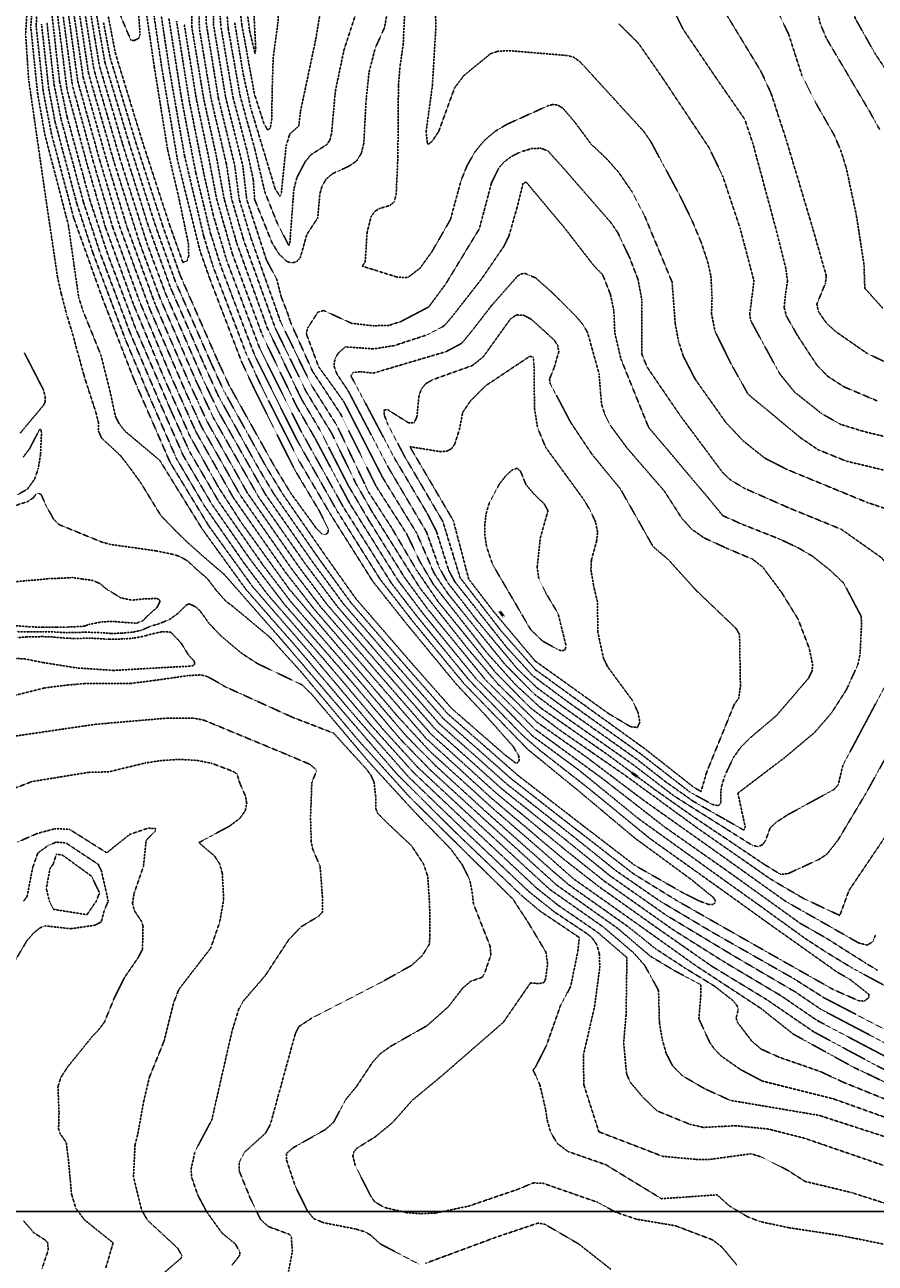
# Model space of a CAD drawing. Header units: feet. Extents: x 2234729 to 2255890, y 588345 to 614924.
# Tile 48 of 88: x 2247503 to 2248104, y 594634 to 595510. Entities that reach past the tile are written whole.
import ezdxf

# ---------------------------------------------------------------- set-up
doc = ezdxf.new("R2010")
doc.units = ezdxf.units.FT
doc.header["$MEASUREMENT"] = 0
doc.linetypes.add('OhDOT_USTN3', pattern=[0.22, 0.165, -0.055])
for name, color, linetype in [('DT_X_Contour_Major', 132, 'OhDOT_USTN3'), ('DT_X_Contour_Minor', 136, 'OhDOT_USTN3'), ('DT_X_Contour_Text', 251, 'Continuous')]:
    doc.layers.add(name, color=color, linetype=linetype)
doc.styles.add('L100', font='cceo.shx', dxfattribs={"height": 2})
picture_1 = doc.add_image_def('image1.sid', size_in_pixel=(17786, 6468))

msp = doc.modelspace()

# ---------------------------------------------------------------- linework, layer by layer
at = {"layer": 'DT_X_Contour_Major'}
for points in [[(2247998.91, 595724.03), (2247999.54, 595723.91), (2248005.16, 595721.05), (2248017.54, 595709.81), (2248028.59, 595697.45), (2248044.94, 595650.41), (2248050.18, 595631.65), (2248053.05, 595612.79), (2248052.11, 595595.54), (2248048.29, 595580.02), (2248033.97, 595541.45), (2248032.28, 595531.36), (2248033.53, 595522.82), (2248043.05, 595502.76), (2248052.42, 595473.66), (2248062.43, 595453.9), (2248074.95, 595432.01), (2248079.75, 595420.99), (2248083.62, 595408.72), (2248090.81, 595375.16), (2248096.19, 595340.3), (2248096.81, 595323.41), (2248109.56, 595309.17)], [(2247998.91, 594934.12), (2247975.47, 594949.87), (2247947.9, 594969.32), (2247915.23, 594993.54), (2247867.84, 595026.65), (2247849.9, 595043.18), (2247829.99, 595065.36), (2247791.87, 595114.07), (2247782.32, 595130.28), (2247773.17, 595149.53), (2247751.39, 595183.47), (2247726.24, 595234.64), (2247706.41, 595264.85), (2247690.82, 595299.59), (2247689.04, 595305.36), (2247684.38, 595317.32), (2247681.11, 595329.98), (2247673.89, 595343.47), (2247659.97, 595386.29), (2247657.22, 595410.03), (2247645.11, 595458.15), (2247636.47, 595510), (2247636.24, 595528.92), (2247632.71, 595563.78)], [(2247562.58, 595535.71), (2247577.99, 595498.91), (2247580.24, 595498.44), (2247583.57, 595500.05), (2247584.64, 595502.89), (2247583.14, 595523.26)], [(2247772.57, 595538.79), (2247770.58, 595495.96), (2247768.32, 595480.06), (2247767.19, 595466.53), (2247766.81, 595416.02), (2247765.58, 595389.32), (2247764.12, 595384.47), (2247761.22, 595381.91), (2247753.65, 595379.71), (2247750.47, 595377.68), (2247748, 595374.3), (2247745.05, 595362.83), (2247743.71, 595341.85), (2247741.64, 595339), (2247766.37, 595331.25), (2247773.79, 595330.96), (2247782.45, 595337.59), (2247790.71, 595349.02), (2247803.95, 595371.96), (2247811.34, 595399.23), (2247815.69, 595410.06), (2247821.24, 595419.74), (2247827.91, 595427.89), (2247835.59, 595434.42), (2247844.02, 595439.36), (2247873.12, 595452.49), (2247876.39, 595453.32), (2247879.74, 595452.91), (2247883.39, 595450.72), (2247891.47, 595441.31), (2247903.46, 595425.21), (2247914.1, 595415.17), (2247922.71, 595405.5), (2247932.13, 595391.85), (2247941.29, 595374.34), (2247960.61, 595327.66), (2247962.79, 595298.75), (2247965, 595286.38), (2247968.42, 595275.61), (2247977.12, 595258.81), (2247998.49, 595228.67), (2247998.91, 595228.21)], [(2247877.59, 594882.35), (2247859.31, 594896.92), (2247813.49, 594940.26), (2247774.36, 594977.93), (2247736.47, 595020.89), (2247696.45, 595068.18), (2247659.33, 595110.61), (2247628.64, 595153.02), (2247598.56, 595201.64), (2247574.28, 595222.1), (2247569.83, 595227.56), (2247567.22, 595232.83), (2247563.09, 595251.72), (2247557, 595275.96), (2247544.43, 595307.04), (2247541.21, 595316.98), (2247533.85, 595368.55), (2247517.37, 595431.92), (2247512.27, 595460.57), (2247507.38, 595507.83), (2247508.64, 595527.63)], [(2247544.22, 595527.05), (2247552.04, 595477.94), (2247570.6, 595414.34), (2247589.64, 595354.72), (2247602.32, 595320.38), (2247628.87, 595259.47), (2247640.29, 595235.64), (2247673.02, 595177.97), (2247706.22, 595130.33), (2247728.24, 595100.39), (2247767.3, 595055.21), (2247798.96, 595019.1), (2247846.8, 594976.71), (2247891.17, 594942.07), (2247933.34, 594909.41), (2247964.14, 594890.38), (2247998.91, 594870.53)], [(2247525.84, 595519.95), (2247532.96, 595464.07), (2247546.88, 595412.04), (2247559.97, 595367.09), (2247579.87, 595312.21), (2247601.23, 595260.69), (2247619.95, 595218.64), (2247639.84, 595183.02), (2247656.39, 595157.41), (2247689.97, 595110.79), (2247725.49, 595069.06), (2247766.82, 595020.54), (2247789.66, 594995.79), (2247835.32, 594954.45), (2247868.03, 594926.16), (2247890.64, 594906.13), (2247935.9, 594874.06), (2247977.12, 594844.65), (2247998.91, 594830.33)], [(2247998.91, 594895.84), (2247945.12, 594934.24), (2247900.51, 594970.67), (2247866.81, 594996.99), (2247854.66, 595007.56), (2247817.12, 595046.38), (2247780.64, 595091.07), (2247762.31, 595114.79), (2247728.37, 595168.52), (2247697.85, 595223.34), (2247669.16, 595281), (2247645.81, 595343.08), (2247636.2, 595375.52), (2247629.85, 595403.48), (2247619.31, 595456.26), (2247610.37, 595512.3)], [(2247863.35, 595238.65), (2247865.51, 595224.83), (2247871.22, 595210.99), (2247897.97, 595174.29), (2247902.89, 595166.13), (2247906.42, 595158.34), (2247907.95, 595151.05), (2247907.19, 595144.31), (2247903.56, 595131.22), (2247903.24, 595124.34), (2247905.28, 595112.41), (2247907.83, 595101.84), (2247908.18, 595079.94), (2247912.08, 595061.89), (2247915.16, 595055.58), (2247932.66, 595031.83), (2247936.54, 595023.45), (2247937.83, 595016.58), (2247936.07, 595012.9), (2247931.12, 595013.49), (2247915.79, 595022.67), (2247863.81, 595059.89), (2247835.06, 595094.08), (2247816.9, 595117.72), (2247805.97, 595159.15), (2247775.27, 595211.37), (2247796.97, 595207.85), (2247801.5, 595208.25), (2247804.66, 595209.93), (2247806.97, 595213.17), (2247810.28, 595223.54), (2247812.61, 595235.63), (2247818.01, 595243.61), (2247828.9, 595254.51), (2247860.04, 595275.3), (2247862.3, 595274.82), (2247862.98, 595271.01), (2247863.35, 595238.65)], [(2247998.91, 595228.21), (2248010.68, 595215.6), (2248026.18, 595203.24), (2248041.81, 595195.29), (2248098.04, 595172.13), (2248120.79, 595164.42), (2248126.98, 595160.03), (2248141.19, 595143.96), (2248146.33, 595136.12), (2248149.76, 595128), (2248156.1, 595101.49), (2248158.11, 595080.84), (2248157.91, 595076.16), (2248156.55, 595072.02), (2248129.81, 595028.11), (2248111.03, 594990.62), (2248097.39, 594965.96), (2248077.86, 594933.25), (2248070.17, 594923.45), (2248064.92, 594919.87), (2248042.48, 594909.52), (2248037.23, 594909.05), (2248025.81, 594916.04), (2247998.91, 594934.12)], [(2247489.71, 595005.83), (2247553.1, 595015.12), (2247603.72, 595019.49), (2247622.72, 595019.41), (2247629.97, 595017.96), (2247689.59, 594993.22), (2247704.66, 594986.8), (2247708.52, 594983.53), (2247709.22, 594981.85), (2247705.97, 594973.92), (2247705.09, 594949.34), (2247705.59, 594931.96), (2247706.55, 594927.02), (2247711.85, 594914.69), (2247713.51, 594892.85), (2247713.59, 594882.39), (2247710.74, 594879.39), (2247698.6, 594872.1), (2247689.85, 594863.09), (2247673.09, 594837.47), (2247657.71, 594819.65), (2247654.27, 594813.46), (2247649.67, 594798.48), (2247635.28, 594735.36), (2247623.4, 594713.2), (2247620.7, 594700.79), (2247621.01, 594695.02), (2247625.36, 594682.37), (2247631.86, 594670.16), (2247642.34, 594655.68), (2247651.89, 594647.74), (2247655.18, 594642.24), (2247654.92, 594639.55), (2247649.49, 594632.67)], [(2247998.91, 594870.53), (2248021.01, 594857.92), (2248074.57, 594827.57), (2248092.58, 594819.66), (2248096.4, 594819.43), (2248099.55, 594821.85), (2248099.75, 594824.12), (2248086.47, 594834.62), (2248076.88, 594840.17), (2248028.12, 594874.81), (2247999.15, 594895.67), (2247998.91, 594895.84)], [(2247998.91, 594830.33), (2248023.38, 594814.26), (2248046.24, 594796.1), (2248088.86, 594772.64), (2248147.02, 594745.05), (2248202.32, 594718.88), (2248249.06, 594697.24), (2248292.3, 594678.54), (2248341.6, 594653.11), (2248377.17, 594634.69), (2248407.74, 594613.57)]]:
    msp.add_lwpolyline(points, dxfattribs=at)
at = {"layer": 'DT_X_Contour_Minor'}
for points in [[(2247998.91, 595765.21), (2248007.65, 595765.36), (2248033.89, 595746.11), (2248068.31, 595713.51), (2248071.45, 595708.59), (2248075.18, 595690.68), (2248079.25, 595652.99), (2248080.43, 595633.57), (2248080.33, 595614.29), (2248078.38, 595597.28), (2248071.1, 595568.48), (2248064.18, 595542.68), (2248062.6, 595530.99), (2248063.03, 595520.28), (2248065.41, 595510.2), (2248069.51, 595500.29), (2248100.75, 595447.39), (2248107.21, 595435.65)], [(2247649.55, 595567.26), (2247648.55, 595582.58), (2247654.91, 595639.59), (2247655.91, 595680.73), (2247659.23, 595709.13), (2247660.57, 595714.28), (2247661.58, 595710.01), (2247664.84, 595648.13), (2247663.82, 595614.98), (2247665.35, 595601.27), (2247675.63, 595563.34), (2247679.6, 595545.27), (2247682.14, 595527.16), (2247682.12, 595511.74), (2247678.71, 595486.54), (2247677.95, 595463.03), (2247677.68, 595442.91), (2247676.65, 595436.64), (2247674.83, 595435.23), (2247672.22, 595439.62), (2247665.4, 595460.78), (2247656.54, 595509.58), (2247649.55, 595567.26)], [(2247653.76, 595568.13), (2247662.14, 595504.63), (2247665.86, 595489.46), (2247666.34, 595493.07), (2247664.64, 595525.66), (2247659.08, 595585.02), (2247657.8, 595619.25), (2247652.65, 595582.76), (2247653.76, 595568.13)], [(2248104.2, 595602.28), (2248092.43, 595563.55), (2248088.76, 595548.65), (2248086.73, 595534.55), (2248087.36, 595523.15), (2248090.13, 595513.95), (2248104.01, 595489.33), (2248136.64, 595440.42)], [(2247998.91, 594927.51), (2247978.89, 594941.46), (2247927.9, 594978.71), (2247881.68, 595010.7), (2247860.55, 595026.7), (2247835.67, 595051.95), (2247794.93, 595102.27), (2247780.22, 595123.84), (2247762.24, 595154.32), (2247745.92, 595179.59), (2247723.74, 595226.33), (2247705.48, 595255.25), (2247683.84, 595299.95), (2247662.93, 595358.89), (2247654.66, 595386.39), (2247651.45, 595410.55), (2247639.95, 595457.78), (2247631.22, 595511.63), (2247631.53, 595530.36), (2247628.5, 595562.91)], [(2247998.91, 595461.66), (2247992.36, 595471.12), (2247968.38, 595506.53), (2247962.64, 595517.95), (2247958.75, 595530.1), (2247954.98, 595556.95)], [(2247793.26, 595544.68), (2247793.57, 595506.8), (2247791.21, 595466.67), (2247786.81, 595434.47), (2247787.58, 595426.4), (2247788.35, 595425.13), (2247790.85, 595427.14), (2247795.66, 595434.2), (2247806.93, 595465.14), (2247813.33, 595473.63), (2247832.05, 595489.05), (2247837.49, 595490.95), (2247845.44, 595491.35), (2247886.84, 595487.89), (2247891.2, 595486.61), (2247895.79, 595483.29), (2247940.5, 595434.35), (2247945.43, 595427.29), (2247966.05, 595389), (2247974.67, 595371.3), (2247981.22, 595355.68), (2247985.59, 595342.6), (2247988.05, 595331.97), (2247988.86, 595316.85), (2247988.46, 595305.28), (2247990.99, 595292.86), (2247998.91, 595276.74)], [(2247512.45, 595536.26), (2247511.18, 595508.92), (2247516.12, 595462.88), (2247521.94, 595432.73), (2247537.76, 595372.97), (2247557.65, 595317.33), (2247580.1, 595259.37), (2247605.84, 595200.26), (2247633.07, 595155.51), (2247664.02, 595112.58), (2247706.51, 595063.45), (2247747.15, 595015.29), (2247777.42, 594981.5), (2247819.33, 594941.87), (2247864.71, 594899.47), (2247880.2, 594887.1), (2247907.83, 594868.15), (2247928.66, 594850.21), (2247928.08, 594810.03), (2247926.37, 594790.01), (2247928.45, 594768.05), (2247930.81, 594762.37), (2247939.92, 594751.56), (2247949.99, 594741.82), (2247973.15, 594732.35), (2247982.84, 594730.14), (2247998.91, 594730.97)], [(2247759.05, 595516.88), (2247757.27, 595507.47), (2247750.75, 595492.99), (2247746.43, 595476.01), (2247744.26, 595455.06), (2247742.76, 595425.99), (2247740.99, 595418.81), (2247737.62, 595413.38), (2247732.38, 595409.77), (2247720.43, 595404.28), (2247716.05, 595400.44), (2247713.18, 595395.61), (2247711.66, 595390.04), (2247710.19, 595373.18), (2247702.47, 595361.44), (2247697.85, 595345.07), (2247695.25, 595342.17), (2247692, 595341.3), (2247688.59, 595342.21), (2247682.85, 595347.52), (2247678.09, 595355.06), (2247665.56, 595386.16), (2247664.62, 595400.27), (2247660.01, 595421.45), (2247650.27, 595458.53), (2247641.71, 595508.36), (2247639.82, 595538.97)], [(2247738.33, 595521.37), (2247728.74, 595491.91), (2247722.67, 595463.14), (2247719.95, 595432.87), (2247718.87, 595428.48), (2247716.81, 595425.17), (2247705.31, 595417.71), (2247701.35, 595412.97), (2247695.47, 595401.74), (2247693.25, 595393.2), (2247690.41, 595354.37), (2247689.74, 595353.61), (2247681.88, 595368.7), (2247672.87, 595391.14), (2247665.51, 595422.48), (2247655.43, 595458.91), (2247646.95, 595506.73), (2247644.34, 595538.3)], [(2247998.91, 594676.58), (2247992.42, 594682.47), (2247953.1, 594679.74), (2247913.67, 594703.81), (2247887.22, 594713.03), (2247879.56, 594718.72), (2247874.76, 594726.69), (2247872.33, 594735.39), (2247871.23, 594742.79), (2247867.05, 594760.56), (2247862.33, 594770.78), (2247864.03, 594772.81), (2247871.82, 594788.14), (2247881.81, 594816.53), (2247888.86, 594829.61), (2247893.97, 594854.42), (2247895.03, 594864.41), (2247866.95, 594883.3), (2247853.9, 594894.37), (2247807.64, 594938.65), (2247766.11, 594979.97), (2247724.99, 595027.57), (2247684.49, 595075.02), (2247644.18, 595120.98), (2247632.54, 595130.96), (2247619.1, 595142.82), (2247610.6, 595151), (2247599.33, 595162.66), (2247584.82, 595186.29), (2247576.92, 595197.14), (2247570.85, 595204.97), (2247565.37, 595210.15), (2247557.47, 595217.39), (2247555.09, 595222.75), (2247555.26, 595228.23), (2247553.16, 595236.37), (2247546.45, 595256.97), (2247544.81, 595262.4), (2247536.27, 595293.43), (2247532.75, 595304.69), (2247528.93, 595319.4), (2247526.29, 595331.2), (2247517.59, 595389.67), (2247505.86, 595471.06), (2247503.74, 595502.88), (2247505.14, 595526.68)], [(2247998.91, 594846.26), (2247996.71, 594847.58), (2247961.31, 594869.89), (2247912.55, 594904.37), (2247883.27, 594927.85), (2247836.42, 594966.36), (2247790, 595008.42), (2247753.05, 595050.95), (2247712.11, 595098.27), (2247692.16, 595124.41), (2247655.48, 595177.05), (2247628.09, 595225.44), (2247617.16, 595249.35), (2247591.71, 595308.13), (2247570.15, 595367.12), (2247556.36, 595412.96), (2247540.6, 595469.62), (2247533.19, 595522.79)], [(2247536.86, 595524.21), (2247544.41, 595472.38), (2247561.11, 595413.42), (2247575.24, 595367.12), (2247595.25, 595312.21), (2247619.19, 595256.9), (2247632.16, 595228.84), (2247660.56, 595178.56), (2247696.85, 595126.39), (2247716.76, 595099.83), (2247757.8, 595052.37), (2247792.98, 595011.98), (2247839.88, 594969.81), (2247885.14, 594933.6), (2247916.82, 594907.95), (2247956.62, 594880.05), (2247998.91, 594854.57)], [(2247540.54, 595525.63), (2247548.23, 595475.16), (2247565.85, 595413.88), (2247584.36, 595355.29), (2247598.78, 595316.29), (2247624.03, 595258.19), (2247636.22, 595232.24), (2247668.58, 595175.47), (2247701.53, 595128.36), (2247724.26, 595098.08), (2247762.55, 595053.79), (2247795.97, 595015.54), (2247843.34, 594973.26), (2247894.68, 594932.75), (2247921.08, 594911.52), (2247951.93, 594890.21), (2247989.01, 594868.13), (2247998.91, 594862.48)], [(2247547.89, 595528.47), (2247555.86, 595480.72), (2247572.12, 595425.78), (2247590.52, 595367.19), (2247605.85, 595324.46), (2247629.85, 595269.45), (2247639.89, 595247.35), (2247668.11, 595196.47), (2247679.19, 595177.94), (2247710.91, 595132.31), (2247733.69, 595101), (2247772.05, 595056.62), (2247801.94, 595022.64), (2247851.86, 594978.84), (2247898.56, 594942.78), (2247934.2, 594915.45), (2247968.86, 594895.69), (2247979.93, 594890.15), (2247986.57, 594887.71), (2247989.62, 594887.68), (2247990.82, 594888.78), (2247991.29, 594890.16), (2247989.78, 594892.64), (2247974.36, 594905.26), (2247934.34, 594934.62), (2247894.67, 594967.94), (2247858.7, 594997.3), (2247813.24, 595044.19), (2247777.06, 595088.27), (2247754.29, 595117.63), (2247723.98, 595165.75), (2247695.02, 595216.91), (2247665.48, 595276.26), (2247641.87, 595338.45), (2247634.29, 595362.63), (2247623.96, 595405.2), (2247614.16, 595455.88), (2247604.95, 595514.36)], [(2247551.57, 595529.89), (2247559.68, 595483.49), (2247576.9, 595425.98), (2247595.61, 595367.2), (2247609.39, 595328.54), (2247634.63, 595270.91), (2247643.79, 595250.91), (2247673.72, 595197.17), (2247685.85, 595177.26), (2247715.6, 595134.28), (2247737.07, 595103.98), (2247776.8, 595058.04), (2247804.76, 595026.36), (2247842.51, 594993.5), (2247850.63, 594987.33), (2247852.61, 594989.56), (2247852.12, 594993.06), (2247848.19, 594999.59), (2247829.2, 595020.96), (2247808.35, 595043.2), (2247773.49, 595085.47), (2247749.21, 595116), (2247719.59, 595162.98), (2247696.45, 595202.27), (2247670.08, 595254.6), (2247659.47, 595277.58), (2247636.16, 595338.83), (2247629.6, 595360.18), (2247616.03, 595417.02), (2247605.39, 595477.7), (2247599.53, 595516.41)], [(2247560.65, 595523.11), (2247567.31, 595489.04), (2247586.46, 595426.37), (2247605.71, 595367.48), (2247614.88, 595341.64), (2247617.7, 595342.62), (2247619.02, 595346.35), (2247618.72, 595355.11), (2247612.01, 595387.32), (2247604.16, 595420.92), (2247594.66, 595479.91), (2247588.7, 595520.53)], [(2247998.91, 594823.49), (2247990.96, 594829.76), (2247970.05, 594842.58), (2247948.65, 594856.61), (2247930.06, 594871.65), (2247888.03, 594901.38), (2247876.8, 594910.89), (2247830.01, 594952.45), (2247793.36, 594985.94), (2247772.64, 595006.94), (2247730.28, 595056.6), (2247691.55, 595101.31), (2247671.55, 595127.58), (2247640.24, 595172.54), (2247619.62, 595207.87), (2247606.53, 595236.69), (2247581.11, 595295.88), (2247561.66, 595347.71), (2247549.17, 595385.67), (2247533.09, 595444.28), (2247527.68, 595469.8), (2247522.16, 595518.53)], [(2247998.91, 594837.87), (2247988.62, 594844.13), (2247952.12, 594869.64), (2247908.29, 594900.8), (2247883.39, 594920.23), (2247832.95, 594962.91), (2247787.01, 595004.87), (2247748.31, 595049.53), (2247707.47, 595096.71), (2247687.47, 595122.44), (2247650.4, 595175.55), (2247624.02, 595222.04), (2247606, 595262.15), (2247583.77, 595315.32), (2247565.06, 595367.1), (2247551.62, 595412.5), (2247536.78, 595466.84), (2247529.51, 595521.37)], [(2247558.78, 595511.32), (2247563.49, 595486.27), (2247581.68, 595426.17), (2247600.7, 595367.22), (2247612.92, 595332.62), (2247639.4, 595272.37), (2247647.69, 595254.49), (2247679.34, 595197.88), (2247691.01, 595178.69), (2247709.11, 595153.76), (2247712.95, 595149.89), (2247715.12, 595149.01), (2247717.59, 595150.65), (2247717.67, 595152.99), (2247711.11, 595166.26), (2247693.65, 595195.46), (2247665.2, 595252.49), (2247656.34, 595271.47), (2247633.93, 595330.06), (2247627.03, 595349.62), (2247611.06, 595414.17), (2247600.03, 595478.81), (2247594.11, 595518.47)], [(2247998.91, 594911.92), (2247955.44, 594942.45), (2247912.21, 594976.14), (2247863.32, 595011.95), (2247828.74, 595046.54), (2247787.78, 595096.67), (2247771.26, 595119.32), (2247747.31, 595157.68), (2247731.85, 595183.79), (2247711.52, 595223.59), (2247698.7, 595244.98), (2247674.27, 595295.99), (2247652.97, 595355.18), (2247644.02, 595386.59), (2247638.02, 595419.22), (2247629.63, 595457.02), (2247621.2, 595508.18), (2247621.09, 595520.68)], [(2247626.15, 595519.09), (2247626.62, 595506.12), (2247634.79, 595457.4), (2247645.68, 595411.07), (2247649.34, 595386.49), (2247657.95, 595357.04), (2247680.17, 595295.21), (2247702.09, 595250.12), (2247719.73, 595221.35), (2247737.31, 595185.12), (2247749.15, 595164.44), (2247782.48, 595111.35), (2247816.46, 595068.25), (2247837.42, 595043.66), (2247864.86, 595016.83), (2247899.59, 594992.27), (2247939.98, 594961.76), (2247993.13, 594924.02), (2247998.91, 594919.89)], [(2247712.2, 595520), (2247708.8, 595499.57), (2247698.03, 595448.67), (2247696.75, 595438.16), (2247690.4, 595432.39), (2247687.86, 595424.21), (2247684.35, 595389.96), (2247683.45, 595388.45), (2247680.07, 595393.65), (2247663.04, 595450.06), (2247657.56, 595474.57), (2247651.47, 595511.16)], [(2247998.91, 595517.1), (2248023.32, 595476.86), (2248030.49, 595461.35), (2248041.22, 595428.52), (2248059.85, 595366.24), (2248069.62, 595331.99), (2248068.91, 595326.83), (2248062.89, 595312.12), (2248064.09, 595306.82), (2248069.71, 595298.71), (2248076.72, 595292.4), (2248098.6, 595277.21), (2248126.05, 595264.39)], [(2247514.99, 595510.01), (2247519.97, 595465.19), (2247524.65, 595440.58), (2247540.03, 595382.83), (2247551.28, 595348.43), (2247574.04, 595287.71), (2247590.16, 595249.18), (2247610.43, 595202.8), (2247630.07, 595169.53), (2247658.36, 595128.72), (2247674.37, 595107.37), (2247715.9, 595059.45), (2247756.57, 595011.34), (2247780.48, 594985.07), (2247825.17, 594943.49), (2247874.08, 594898.47), (2247912.18, 594871.67), (2247933.39, 594853.58), (2247941.19, 594844.79), (2247951.03, 594826.95), (2247951.64, 594804.11), (2247953.66, 594792.23), (2247956.28, 594782.87), (2247960.85, 594773.83), (2247967.68, 594766.78), (2247983.68, 594757.45), (2247998.91, 594750.54)], [(2247518.79, 595511.1), (2247523.83, 595467.49), (2247528.87, 595442.43), (2247544.6, 595384.25), (2247556.47, 595348.06), (2247577.57, 595291.8), (2247598.61, 595242.45), (2247615.03, 595205.32), (2247635.16, 595171.03), (2247661.75, 595132.65), (2247686.41, 595100.24), (2247726.42, 595054.16), (2247768.97, 595004.19), (2247789.79, 594982.77), (2247831.01, 594945.1), (2247878.83, 594901.61), (2247922.25, 594870.78), (2247945.35, 594851.1), (2247962.79, 594840.65), (2247980.86, 594831.01), (2247980.83, 594823.14), (2247979.55, 594806.94), (2247987.02, 594790.56), (2247990.36, 594785.71), (2247995.24, 594780.65), (2247998.91, 594778.08)], [(2247998.91, 594903.86), (2247980.15, 594917.32), (2247937.16, 594948.19), (2247894.97, 594982.56), (2247861.78, 595007.06), (2247821.99, 595047.44), (2247784.21, 595093.87), (2247766.79, 595117.05), (2247732.76, 595171.29), (2247708.28, 595217.31), (2247695.31, 595239.84), (2247670.97, 595290.35), (2247649.76, 595347.98), (2247638.7, 595386.69), (2247632.53, 595418.67), (2247624.47, 595456.64), (2247615.78, 595510.24)], [(2247998.91, 595395.09), (2247996.44, 595402.51), (2247986.86, 595422.52), (2247953.78, 595472.19), (2247936.73, 595496.69), (2247922.95, 595510.39)], [(2248105.51, 595243.78), (2248081.96, 595253.77), (2248070.51, 595261.22), (2248062.91, 595269.1), (2248049.44, 595289.63), (2248041.37, 595303.75), (2248039.82, 595309.74), (2248040.73, 595319.08), (2248042.15, 595328.4), (2248041.06, 595337.1), (2248033.57, 595366.88), (2248017.82, 595425.31), (2248011.94, 595442.86), (2247998.91, 595461.66)], [(2247932.35, 594987.12), (2247883.59, 595021.36), (2247863.5, 595036.27), (2247842.6, 595057.36), (2247802.49, 595107.02), (2247792.5, 595121.74), (2247780.11, 595150.27), (2247755.74, 595190.06), (2247728.69, 595243.09), (2247710.76, 595267.97), (2247702.1, 595291.24), (2247703.01, 595295.2), (2247710.27, 595306.5), (2247714.33, 595307.67), (2247734.08, 595298.62), (2247749.4, 595296.87), (2247760.35, 595297.11), (2247768.98, 595299.87), (2247788.63, 595310.22), (2247800.63, 595326.43), (2247824.42, 595365.53), (2247832.9, 595397.68), (2247838.16, 595408.52), (2247842.11, 595412.94), (2247847.39, 595416.77), (2247854.08, 595419.99), (2247861.27, 595422.08), (2247867.78, 595422.4), (2247872.85, 595420.44), (2247882.79, 595409.46), (2247917.33, 595369.83), (2247922.06, 595362.97), (2247930.68, 595344.81), (2247936.63, 595329.28), (2247939.16, 595315.38), (2247939.12, 595276.98), (2247942.93, 595267.69), (2247966.59, 595233.03), (2247996.27, 595193.21), (2247998.91, 595190.63)], [(2247935.38, 594990.65), (2247884.49, 595026.72), (2247864.97, 595041.05), (2247850.94, 595054.67), (2247822.96, 595088.28), (2247802, 595115.28), (2247795.92, 595126.08), (2247787.05, 595151.01), (2247760.09, 595196.65), (2247731.55, 595251.06), (2247723.64, 595262.9), (2247721.66, 595268.44), (2247722.31, 595273.43), (2247724.69, 595277.55), (2247729.66, 595281.94), (2247749.69, 595280.53), (2247764.29, 595282.87), (2247787.69, 595290.53), (2247799.54, 595296.82), (2247805.06, 595303.24), (2247825.95, 595329.99), (2247841.65, 595352.92), (2247845.31, 595360.45), (2247851.07, 595380.55), (2247855.28, 595397.65), (2247857.45, 595398.45), (2247884.54, 595366.1), (2247905.34, 595339.32), (2247911.55, 595332.92), (2247917.03, 595319.01), (2247919.39, 595307.8), (2247920.16, 595291.62), (2247924.42, 595273.44), (2247943.97, 595225.08), (2247985.37, 595176.08), (2247996.43, 595162.63), (2247998.91, 595161.52)], [(2248047.06, 595250.08), (2248036.71, 595262.88), (2248016.19, 595300.44), (2248015.48, 595305.03), (2248018.47, 595328.48), (2248008.77, 595365.48), (2247998.91, 595395.09)], [(2247938.41, 594994.21), (2247885.39, 595032.08), (2247862.01, 595049.57), (2247843.94, 595069.26), (2247807.06, 595115.89), (2247802.71, 595123.99), (2247793.99, 595151.74), (2247787.64, 595164.07), (2247764.44, 595203.24), (2247733.64, 595261.48), (2247735.05, 595263.79), (2247740.39, 595264.38), (2247749.62, 595263.43), (2247801.05, 595278.66), (2247811.92, 595284.48), (2247819.75, 595294), (2247833.14, 595311.31), (2247851.41, 595331.97), (2247853.65, 595333.47), (2247856.58, 595333.91), (2247864.25, 595330.67), (2247875.29, 595320.85), (2247892.54, 595303.71), (2247897.85, 595297.37), (2247900.98, 595291.75), (2247908.94, 595263.11), (2247910.73, 595241.49), (2247913.12, 595234.01), (2247917.01, 595226.38), (2247928.82, 595210.37), (2247955.18, 595179.92), (2247967.53, 595160.65), (2247974.55, 595153.03), (2247983.05, 595146.98), (2247998.91, 595139.73)], [(2247941.45, 594997.75), (2247891.31, 595033.94), (2247864.02, 595053.73), (2247840.28, 595080.55), (2247810.8, 595118.72), (2247798.53, 595158.61), (2247771.45, 595204.69), (2247759.84, 595226.87), (2247757.04, 595234.11), (2247757.06, 595237.49), (2247759.51, 595237.56), (2247774.3, 595228.32), (2247778.3, 595228.19), (2247780.27, 595232.48), (2247781.65, 595246.67), (2247783.31, 595252.05), (2247786.44, 595255.83), (2247791.38, 595258.75), (2247819.45, 595268.74), (2247827.19, 595274.95), (2247846.41, 595301.75), (2247850.57, 595304.49), (2247855.44, 595304.47), (2247861.27, 595301.36), (2247877.23, 595286.79), (2247879.82, 595282.88), (2247880.53, 595278.43), (2247877.18, 595267.08), (2247873.95, 595259.14), (2247874.49, 595255.89), (2247889.04, 595228.4), (2247903.82, 595206.23), (2247923.97, 595181.68), (2247947.21, 595140.67), (2247957.89, 595131.62), (2247977.52, 595109.9), (2247998.91, 595089.44)], [(2247499.83, 595220.84), (2247516.32, 595240.6), (2247517.47, 595242.8), (2247517.59, 595246.72), (2247516.29, 595251.69), (2247502.93, 595277.65)], [(2247998.91, 595276.74), (2248002.21, 595270.03), (2248014.34, 595248.48), (2248051.24, 595217.8), (2248063.67, 595209.3), (2248083.85, 595201.11), (2248143.2, 595187.09)], [(2248152.39, 595208.88), (2248097.68, 595221.67), (2248079.86, 595227.09), (2248066.37, 595234.72), (2248047.06, 595250.08)], [(2247498.14, 595177.42), (2247505.04, 595181.48), (2247510.08, 595188.44), (2247512.68, 595196.06), (2247514.31, 595206.05), (2247514.92, 595221.12), (2247514.64, 595223.15), (2247514.38, 595223.62), (2247513.81, 595223.67), (2247513.35, 595223.18)], [(2247513.35, 595223.18), (2247512.07, 595220.63), (2247506.48, 595209.84), (2247501.95, 595203.93)], [(2247866.41, 595117.9), (2247865.25, 595126.14), (2247867.48, 595146.97), (2247872.9, 595166.11), (2247870.15, 595171), (2247863.04, 595177.84), (2247857.33, 595184.62), (2247853.56, 595193.92), (2247851.08, 595196.15), (2247847.41, 595194.84), (2247842.98, 595190.7), (2247838.47, 595184.9), (2247831.31, 595171.46), (2247829.17, 595164.02), (2247828.22, 595156.16), (2247828.37, 595148.25), (2247829.49, 595140.71), (2247833.77, 595128.11), (2247860.67, 595082.01), (2247869.11, 595073.95), (2247880.79, 595067.44), (2247884.76, 595067.24), (2247885.69, 595070.5), (2247880.03, 595093.42), (2247871.5, 595107.71), (2247866.41, 595117.9)], [(2247998.91, 595190.63), (2248001.42, 595188.18), (2248011.93, 595181.84), (2248044.25, 595167.65), (2248080.19, 595152.98), (2248108.73, 595132.81), (2248122.31, 595115.15), (2248131.06, 595092.76), (2248130.68, 595085.2), (2248125.14, 595068.54), (2248096.31, 595014.4), (2248081.32, 594986.25), (2248078.04, 594972.54), (2248075.16, 594969.1), (2248042.47, 594951.26), (2248034.26, 594945.93), (2248029.92, 594941.96), (2248026.59, 594932.77), (2248024.45, 594929.97), (2248021.33, 594928.65), (2248017.24, 594929.56), (2247998.91, 594941.12)], [(2247998.91, 594641.85), (2247995.85, 594645.53), (2247989.16, 594650.64), (2247962.93, 594660.61), (2247935.44, 594665.25), (2247921.03, 594670.1), (2247908.02, 594677.19), (2247869.42, 594690.62), (2247862.58, 594690.92), (2247851.28, 594686.26), (2247816.86, 594674.52), (2247793.7, 594669.65), (2247783.1, 594669.12), (2247772.93, 594669.89), (2247756.95, 594673.65), (2247750.34, 594677.63), (2247747.65, 594681.62), (2247736.68, 594703.17), (2247734.95, 594710.1), (2247735.76, 594712.89), (2247737.82, 594715.38), (2247750.89, 594723.55), (2247763.09, 594733.63), (2247776.86, 594749.16), (2247798.12, 594766.83), (2247841.31, 594804.41), (2247860.51, 594832.28), (2247866.89, 594831.84), (2247870.03, 594832.6), (2247871.11, 594834.74), (2247872.63, 594845.74), (2247871.4, 594854.03), (2247859.47, 594874.11), (2247848.07, 594891.62), (2247815.58, 594923.77), (2247775.09, 594963.76), (2247738.61, 595004.09), (2247697.49, 595053.19), (2247676.38, 595076.6), (2247650.1, 595098.58), (2247645.5, 595101.91), (2247638.41, 595109.85), (2247632.19, 595118.1), (2247623.94, 595125.23), (2247618.46, 595130.39), (2247614.42, 595132.81), (2247611.34, 595134.29), (2247607.05, 595135.45), (2247595.75, 595137.77), (2247563.68, 595142.28), (2247557.76, 595143.86), (2247527.12, 595156.39), (2247523.46, 595160.23), (2247517.91, 595170.15), (2247514.85, 595177.41), (2247512.69, 595178.47), (2247510.89, 595177.66), (2247509.41, 595175.42), (2247505.21, 595172.59), (2247493.46, 595168.75)], [(2247998.91, 595161.52), (2248010.38, 595156.43), (2248036.2, 595146.24), (2248049.58, 595139.99), (2248060.06, 595133.82), (2248072.39, 595123.94), (2248081.8, 595115), (2248094.28, 595091.37), (2248094.44, 595084.98), (2248093.49, 595065.07), (2248091.97, 595057.52), (2248083.69, 595039.41), (2248073.31, 595023.23), (2248061.26, 595009.28), (2248040.2, 594991.61), (2248007.1, 594966.45), (2248012.35, 594942.21), (2248011.26, 594940.32), (2247998.91, 594947.36)], [(2247998.91, 595139.73), (2248000.57, 595138.98), (2248017.49, 595131.83), (2248024.64, 595126.28), (2248037.94, 595108.41), (2248049.71, 595089.34), (2248057.52, 595068.81), (2248059.99, 595057.12), (2248059.45, 595052.63), (2248057.08, 595047.78), (2248034.25, 595021.17), (2248015.79, 595005.56), (2248009.02, 594998.75), (2248003.86, 594991.5), (2247998.91, 594980.91)], [(2247536.79, 595118.82), (2247535.06, 595118.73), (2247527.23, 595118.34), (2247520.74, 595118.11), (2247513.35, 595117.35), (2247504, 595116.65), (2247494.83, 595115.68)], [(2247496.48, 595084.85), (2247507.79, 595083.96), (2247515.35, 595083.8), (2247525.76, 595083.88), (2247532.49, 595083.83), (2247545.09, 595084.44), (2247548.47, 595085.7), (2247558.14, 595087.63), (2247566.45, 595087.76), (2247572.51, 595087.24), (2247582.13, 595086.61), (2247586.66, 595088.45), (2247589.66, 595091.55), (2247596.62, 595097.75), (2247598.54, 595101.71), (2247598.46, 595103.01), (2247596.55, 595104.07), (2247586.72, 595103.74), (2247585.95, 595103.64), (2247578.86, 595102.87), (2247571, 595104.48), (2247565.13, 595108.18), (2247560.96, 595110.66), (2247556.4, 595114.53), (2247551.2, 595116.81), (2247543.96, 595117.84), (2247536.79, 595118.82)], [(2247497.41, 595080.64), (2247506.08, 595080.43), (2247515.66, 595080.45), (2247523.91, 595080.4), (2247532.67, 595079.89), (2247540.53, 595080.07), (2247546.58, 595080.23), (2247556.31, 595079.94), (2247557.18, 595079.87), (2247563.88, 595079.38), (2247571.22, 595079.48), (2247579.44, 595080.26), (2247585.56, 595081.62), (2247592.33, 595084.56), (2247598.26, 595086.32), (2247605.26, 595089.14), (2247610.94, 595093.19), (2247617.47, 595099.5), (2247619.39, 595100.36), (2247624.04, 595098.06), (2247626.95, 595095.41)], [(2247626.95, 595095.41), (2247633.4, 595086.42), (2247641.79, 595077.64), (2247646.75, 595073.39), (2247656.72, 595065.09), (2247667.58, 595058.01), (2247699.11, 595043.01), (2247705.69, 595036.61), (2247747, 594987.68), (2247779.08, 594952.68), (2247804.24, 594926.9), (2247812.36, 594915.74), (2247817.7, 594904.79), (2247819.55, 594894.65), (2247820.19, 594888.34), (2247832.04, 594858.06), (2247832.51, 594852.04), (2247827.81, 594838.3), (2247826.37, 594836.27), (2247818.17, 594833.39), (2247812.69, 594828.68), (2247802.43, 594815.4), (2247787.38, 594802.03), (2247761.81, 594787.55), (2247754.39, 594782.27), (2247748.98, 594776.29), (2247737.44, 594758.9), (2247729.86, 594749.7), (2247721.42, 594733.8), (2247715.6, 594728.63), (2247692.57, 594715.65), (2247688.17, 594711.77), (2247688.06, 594707.24), (2247694.28, 594688.65), (2247703.07, 594670.73), (2247707.49, 594665.57), (2247714.58, 594662.66), (2247736.79, 594658.35), (2247743.62, 594656.31), (2247747.62, 594653.96), (2247754.53, 594647.66), (2247782.13, 594633.23)], [(2247998.91, 595089.44), (2248005.88, 595082.78), (2248008.3, 595078.48), (2248008.88, 595041.97), (2248007.69, 595033.57), (2248004.58, 595029.36), (2247998.91, 595015.4)], [(2247498.34, 595076.44), (2247504.37, 595076.9), (2247515.97, 595077.11), (2247522.07, 595076.92), (2247532.85, 595075.95), (2247538.84, 595075.84), (2247550.33, 595076), (2247551.08, 595075.96), (2247560.97, 595075.32), (2247562.23, 595075.31), (2247573.18, 595075.46), (2247579.65, 595076), (2247587.2, 595077.36), (2247592.33, 595078.86), (2247600.41, 595080.64), (2247606.34, 595080.27), (2247613.74, 595072.41), (2247618.9, 595063.96), (2247622.77, 595059.88)], [(2247390.29, 595059.31), (2247398.37, 595063.87), (2247408.52, 595059.9), (2247417.84, 595057.54), (2247423.88, 595056.49), (2247432.21, 595056.13), (2247443.65, 595056.42), (2247453.5, 595058.94), (2247458.12, 595061.79), (2247466.51, 595063.06), (2247467.9, 595063.01), (2247484.98, 595062.23), (2247503.24, 595061.37), (2247515.87, 595058.81), (2247539.78, 595054.99), (2247566.12, 595053.2), (2247598.46, 595055.09), (2247619.07, 595056.18), (2247622.06, 595056.6), (2247622.97, 595057.38), (2247623.15, 595058.29), (2247622.77, 595059.88)], [(2247486.87, 595033.18), (2247517.59, 595040.94), (2247533.57, 595042.91), (2247545.86, 595043.93), (2247577.57, 595043.96), (2247595.34, 595046.21), (2247618.48, 595049.54), (2247627.22, 595050.04), (2247631.57, 595049.05), (2247636.6, 595046.52), (2247644.89, 595041.62), (2247692.38, 595020.07), (2247721.41, 595008.87), (2247744.97, 594982.99), (2247747.99, 594978.73), (2247749.94, 594974.21), (2247751.22, 594963.51), (2247751.32, 594955.34), (2247752.3, 594952.49), (2247759.83, 594944.88), (2247776.46, 594929.24), (2247784.93, 594916.41), (2247787.89, 594907.58), (2247789.25, 594887.65), (2247789.41, 594866.29), (2247789.13, 594859.87), (2247784.04, 594851.57), (2247776.35, 594844.62), (2247755.76, 594833.12), (2247705.91, 594807.37), (2247696.89, 594801.47), (2247694.29, 594796.35), (2247676.72, 594732.37), (2247673.18, 594725.92), (2247658.5, 594712.7), (2247654.78, 594705.71), (2247654.53, 594699.74), (2247662.41, 594680.27), (2247669.73, 594665.14), (2247675.1, 594660.13), (2247690.22, 594654.49), (2247691.46, 594653.12), (2247692.26, 594642.8), (2247689.55, 594628.39)], [(2247998.91, 595015.4), (2247985.16, 594981.57), (2247981.04, 594967.6), (2247975.57, 594970.87), (2247941.45, 594997.75)], [(2247497.12, 594970.39), (2247508.22, 594974.64), (2247548.11, 594981.15), (2247562.68, 594981.52), (2247588.03, 594987.73), (2247599.83, 594989.52), (2247612.26, 594990.31), (2247624.43, 594989.68), (2247635.48, 594987.48), (2247650.5, 594981.76), (2247653.08, 594979.98), (2247655.14, 594973.47), (2247659.08, 594964.43), (2247659.98, 594959.28), (2247658.96, 594953.97), (2247655.08, 594948.57), (2247647.98, 594943.24), (2247626.14, 594931.46), (2247637.2, 594922.01), (2247640.72, 594916.65), (2247642.72, 594909.89), (2247643.71, 594891.21), (2247640.91, 594875.37), (2247634.54, 594856.9), (2247612.16, 594827.9), (2247608.44, 594818.55), (2247601.64, 594791.37), (2247591.21, 594765.62), (2247587.24, 594748.93), (2247582.93, 594725.17), (2247581.05, 594717.85), (2247579.98, 594695.1), (2247585.7, 594671.72), (2247589.84, 594664.56), (2247611.06, 594644.88), (2247614.18, 594639.71), (2247613.7, 594637.75), (2247593.18, 594620.16)], [(2247998.91, 594947.36), (2247975.38, 594960.79), (2247955.87, 594974.65), (2247935.38, 594990.65)], [(2247998.91, 594980.91), (2247997.73, 594978.39), (2247995.18, 594970.04), (2247995.08, 594959.24), (2247993.23, 594957.61), (2247989, 594958.48), (2247973.09, 594967.28), (2247938.41, 594994.21)], [(2247998.91, 594941.12), (2247962.34, 594964.19), (2247932.35, 594987.12)], [(2247498.11, 594931.89), (2247511.98, 594937.96), (2247524.68, 594941.34), (2247534.71, 594940.89), (2247561.07, 594924.3), (2247577.44, 594937.39), (2247590.27, 594941.67), (2247595.44, 594941.36), (2247595.82, 594940.16), (2247588.94, 594933.09), (2247587.01, 594914.74), (2247580.39, 594895.6), (2247579.27, 594888.68), (2247580.56, 594883.37), (2247585.62, 594875.86), (2247586.7, 594872.45), (2247586.34, 594856.16), (2247583.29, 594850.2), (2247573.47, 594835.9), (2247566.64, 594822.17), (2247559.31, 594804.41), (2247554.48, 594798.11), (2247551.41, 594795.13), (2247533.52, 594773.04), (2247528.52, 594765.27), (2247526.57, 594758.8), (2247527.35, 594740.74), (2247527.02, 594729.1), (2247528.01, 594725.86), (2247532.44, 594719.53), (2247534.04, 594706.64), (2247536.18, 594682.98), (2247539.2, 594673.04), (2247545.39, 594664.71), (2247565.54, 594648.55), (2247560.46, 594630.98)], [(2248114.78, 594940.95), (2248085.64, 594897.71), (2248079.13, 594879.94), (2248053.15, 594892.18), (2248030.36, 594905.6), (2247998.91, 594927.51)], [(2247502.34, 594890.24), (2247504.75, 594893.39), (2247508.59, 594913.36), (2247512.29, 594924.04), (2247519.54, 594929.37), (2247525.23, 594931.79), (2247532.07, 594931.33), (2247555, 594916.17), (2247557.3, 594911.49), (2247562.12, 594890.13), (2247559.14, 594883.01), (2247557.26, 594875.49), (2247552.63, 594873.06), (2247535.66, 594870.61), (2247517.43, 594872.62), (2247513.8, 594871.15), (2247509.43, 594867.62), (2247504.65, 594862.16), (2247495.6, 594846.87)], [(2247523.14, 594916.11), (2247521.04, 594913.36), (2247518.34, 594899.12), (2247520.64, 594889.7), (2247523.43, 594884.29), (2247547.07, 594880.54), (2247553.72, 594890.2), (2247555.91, 594895.94), (2247550.37, 594907.68), (2247529.96, 594922.51), (2247525.56, 594923.46), (2247523.14, 594916.11)], [(2247998.91, 594919.89), (2248040.73, 594890.02), (2248092.6, 594860.49), (2248098.61, 594859.01), (2248102.38, 594861.45), (2248104.35, 594866.13)], [(2248105.75, 594841.23), (2248097.51, 594846.24), (2248069.79, 594863.8), (2248051.1, 594874.44), (2248002, 594909.75), (2247998.91, 594911.92)], [(2247998.91, 594862.48), (2248046.87, 594835.16), (2248068.09, 594821.69), (2248122.01, 594793.64), (2248154.89, 594776.73), (2248212.31, 594747.5), (2248218.36, 594745.88), (2248222.06, 594748.04), (2248223.5, 594751.43), (2248209.04, 594763.65), (2248158.47, 594800.44), (2248124.33, 594823.09), (2248087.19, 594843.2), (2248068.61, 594854.59), (2248054.88, 594863.56), (2248023.18, 594886.45), (2247998.91, 594903.86)], [(2247998.91, 594709.11), (2247987.05, 594707.49), (2247977.21, 594707.56), (2247953.97, 594709.71), (2247908.85, 594727.04), (2247898.24, 594760.21), (2247897.91, 594781.26), (2247905.81, 594815.58), (2247909.48, 594843.2), (2247909.25, 594852.59), (2247907.38, 594859.32), (2247904.41, 594863.7), (2247901.14, 594866.63), (2247877.59, 594882.35)], [(2247998.91, 594854.57), (2248004.81, 594851.02), (2248047.84, 594825.82), (2248065.62, 594813.7), (2248112.13, 594789.19)], [(2248442.72, 594610.28), (2248385.34, 594642.63), (2248344.97, 594664.59), (2248288.92, 594694.23), (2248232.36, 594720.88), (2248176.09, 594748), (2248121.85, 594774.7), (2248063.15, 594805.71), (2248037.79, 594823.08), (2247998.91, 594846.26)], [(2248161.55, 594746.52), (2248105.33, 594773.68), (2248060.67, 594797.72), (2248027.74, 594820.33), (2247998.91, 594837.87)], [(2248016.82, 594791.24), (2248006.83, 594804.41), (2248005.86, 594807.53), (2248007.33, 594813.59), (2248006.51, 594816.22), (2248003.61, 594819.79), (2247998.91, 594823.49)], [(2248367.96, 594633.62), (2248321.07, 594657.23), (2248279.55, 594677.28), (2248225.54, 594700.08), (2248175.69, 594721.53), (2248125.67, 594744.25), (2248081.45, 594762.12), (2248065.12, 594769.74), (2248036.48, 594779.68), (2248023.47, 594785.51), (2248016.82, 594791.24)], [(2247998.91, 594778.08), (2248009.03, 594771), (2248024.28, 594762.94), (2248074.64, 594750.31), (2248114.43, 594736.11), (2248141.01, 594724.79), (2248158.44, 594715.05), (2248169.11, 594707.12), (2248193.08, 594694.38), (2248208.26, 594688.4), (2248244.77, 594680.24), (2248267.61, 594675.53), (2248320.73, 594651.05), (2248363.4, 594629.81)], [(2247998.91, 594750.54), (2248001.77, 594749.25), (2248064.49, 594738.66), (2248121.35, 594720.23), (2248136.72, 594713.91), (2248152.58, 594700.01), (2248161.72, 594693.12), (2248187.17, 594678.54), (2248209.18, 594667.65), (2248239.97, 594660.86), (2248280.18, 594655.09), (2248303.26, 594647.82), (2248337.36, 594630.78)], [(2247998.91, 594730.97), (2248005.68, 594731.33), (2248028.85, 594728.94), (2248054.29, 594722.45), (2248113.37, 594702.12), (2248131.48, 594694.01), (2248148.87, 594680.58), (2248204.14, 594649.06), (2248214.22, 594644.71), (2248279.14, 594631.32)], [(2248208.17, 594626.49), (2248190.83, 594634.71), (2248139.11, 594665.56), (2248127.82, 594671.2), (2248087.03, 594684.18), (2248054.6, 594691.94), (2248042.53, 594699.7), (2248023.61, 594709.29), (2248016.47, 594711.51), (2247998.91, 594709.11)], [(2247998.91, 594676.58), (2248000.96, 594674.72), (2248013.7, 594667.09), (2248022.72, 594663.56), (2248043.58, 594659.15), (2248080.83, 594653.5), (2248131.49, 594643.33), (2248144.43, 594638.12), (2248180.43, 594618.74)], [(2247502.27, 594664.04), (2247509.53, 594655.7), (2247517.7, 594650.38), (2247519.36, 594648.46), (2247519.68, 594643.48), (2247515.31, 594630.31)], [(2247786.41, 594634.09), (2247835.9, 594652.41), (2247866.04, 594662.56), (2247870.61, 594661.68), (2247894.6, 594647.74), (2247917.22, 594629.92)], [(2247998.91, 594641.85), (2248006.27, 594633.02)]]:
    msp.add_lwpolyline(points, dxfattribs=at)

# ---------------------------------------------------------------- texts
at = {"layer": 'DT_X_Contour_Text', "linetype": 'Continuous', "lineweight": -3, "char_height": 2, "width": 3.8236, "attachment_point": 5, "style": 'L100', "bg_fill": 1, "box_fill_scale": 1, "bg_fill_color": 9, "bg_fill_transparency": 0}
for s, insert, rotation in [('1090', (2247840.09, 595093.2, 680), 307.716), ('1100', (2247934.27, 594979.34, 680), 322.30972)]:
    msp.add_mtext(s, dxfattribs=dict(at, insert=insert, rotation=rotation))

# ---------------------------------------------------------------- pictures from other files: only their frames are drawn
image = msp.add_image(picture_1, insert=(2243173.45, 594670.71), size_in_units=(8711.37, 3167.95), dxfattribs=dict(fade=50))
image.dxf.flags = 7

doc.saveas('drawing.dxf')
